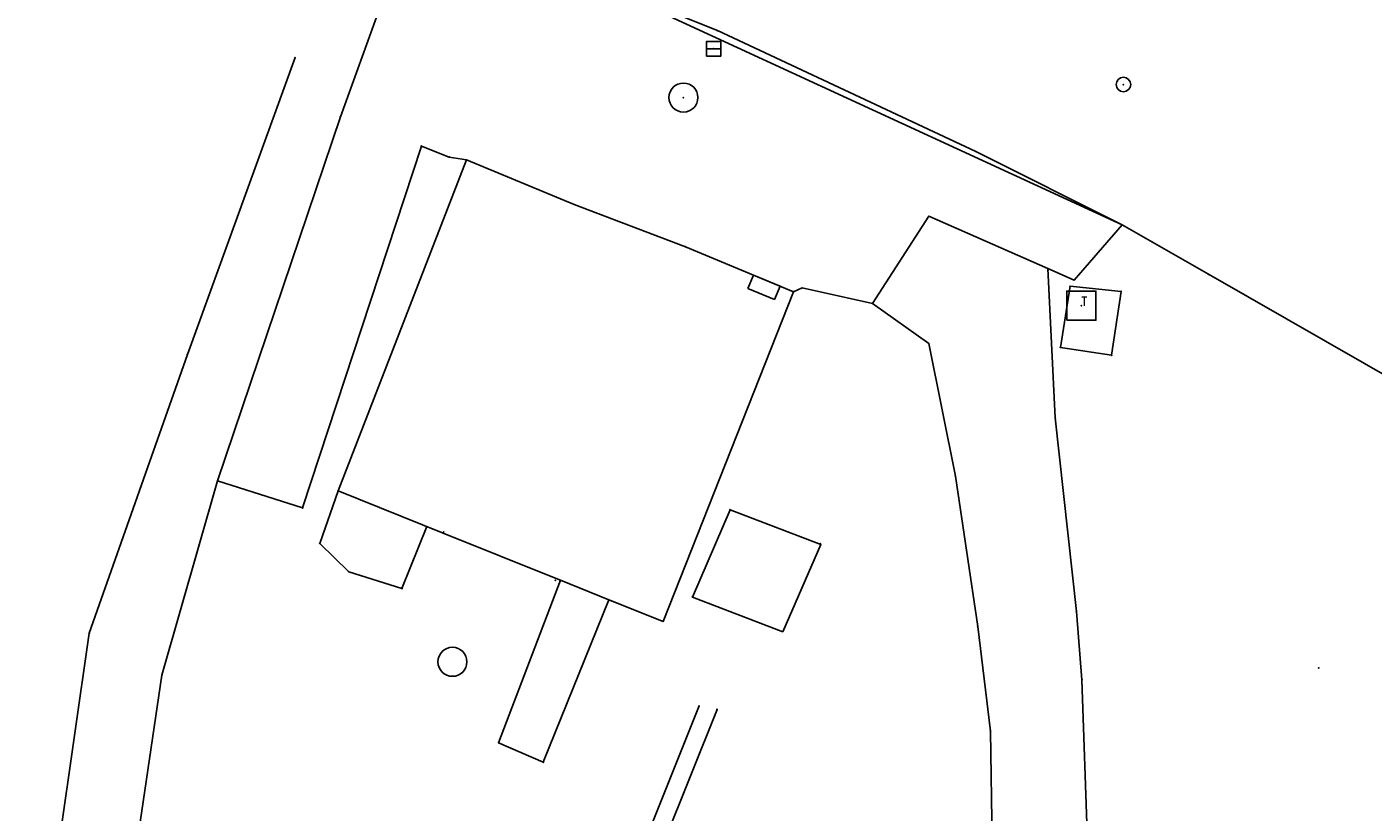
# Model space of a CAD drawing. Extents: x -607874 to -607650, y -1001577 to -1001207.
# Tile 7 of 12: x -607845 to -607799, y -1001421 to -1001394. Entities that reach past the tile are written whole.
import ezdxf

# ---------------------------------------------------------------- set-up
doc = ezdxf.new("R2010")
doc.units = 0
doc.header["$MEASUREMENT"] = 0
doc.layers.add('polohopis', color=7, linetype='CONTINUOUS')
doc.styles.add('ROMANS', font='ROMANS', dxfattribs={"height": 0.2})

msp = doc.modelspace()

# ---------------------------------------------------------------- linework, layer by layer
at = {"layer": 'polohopis'}
for p, q in [((-607834.6, -1001397.28), (-607832.3, -1001390.92)), ((-607826.18, -1001392.47), (-607821.61, -1001394.31)), ((-607826.18, -1001392.47), (-607807.66, -1001401.01)), ((-607821.61, -1001394.31), (-607812.7, -1001398.48)), ((-607839.87, -1001405.47), (-607836.16, -1001395.24)), ((-607821.99, -1001394.94), (-607821.49, -1001394.94)), ((-607838.83, -1001409.82), (-607834.6, -1001397.28)), ((-607835.9, -1001410.76), (-607831.81, -1001398.29)), ((-607831.81, -1001398.29), (-607830.85, -1001398.67)), ((-607812.7, -1001398.48), (-607807.66, -1001401.01)), ((-607830.25, -1001398.77), (-607834.68, -1001410.17)), ((-607830.85, -1001398.67), (-607830.25, -1001398.77)), ((-607830.25, -1001398.77), (-607826.55, -1001400.3)), ((-607826.55, -1001400.3), (-607822.71, -1001401.76)), ((-607814.32, -1001400.71), (-607816.26, -1001403.72)), ((-607810.223, -1001402.513), (-607814.32, -1001400.71)), ((-607807.66, -1001401.01), (-607809.32, -1001402.91)), ((-607807.66, -1001401.01), (-607804.69, -1001402.71)), ((-607822.71, -1001401.76), (-607818.99, -1001403.31)), ((-607809.97, -1001407.66), (-607810.223, -1001402.513)), ((-607809.32, -1001402.91), (-607810.223, -1001402.513)), ((-607820.563, -1001403.197), (-607820.371, -1001402.735)), ((-607820.371, -1001402.735), (-607819.447, -1001403.12)), ((-607819.447, -1001403.12), (-607819.641, -1001403.581)), ((-607809.46, -1001403.12), (-607809.79, -1001405.23)), ((-607807.7, -1001403.3), (-607809.46, -1001403.12)), ((-607804.69, -1001402.71), (-607794.63, -1001408.46)), ((-607818.99, -1001403.31), (-607823.48, -1001414.67)), ((-607819.641, -1001403.581), (-607820.563, -1001403.197)), ((-607818.69, -1001403.18), (-607818.99, -1001403.31)), ((-607816.26, -1001403.72), (-607818.69, -1001403.18)), ((-607808.03, -1001405.5), (-607807.7, -1001403.3)), ((-607816.26, -1001403.72), (-607814.33, -1001405.09)), ((-607814.33, -1001405.09), (-607813.41, -1001409.66)), ((-607809.79, -1001405.23), (-607808.03, -1001405.5)), ((-607843.25, -1001415.08), (-607839.87, -1001405.47)), ((-607809.24, -1001414.33), (-607809.97, -1001407.66)), ((-607840.75, -1001416.52), (-607838.83, -1001409.82)), ((-607838.83, -1001409.82), (-607835.9, -1001410.76)), ((-607813.41, -1001409.66), (-607812.64, -1001414.84)), ((-607834.68, -1001410.17), (-607835.31, -1001411.98)), ((-607834.68, -1001410.17), (-607831.055, -1001411.626)), ((-607822.47, -1001413.83), (-607821.17, -1001410.82)), ((-607821.17, -1001410.82), (-607818.05, -1001412.02)), ((-607831.62, -1001411.399), (-607832.48, -1001413.54)), ((-607827.166, -1001413.189), (-607831.055, -1001411.626)), ((-607835.31, -1001411.98), (-607834.31, -1001412.96)), ((-607819.35, -1001415.03), (-607818.05, -1001412.02)), ((-607834.31, -1001412.96), (-607832.48, -1001413.54)), ((-607829.15, -1001418.85), (-607827.011, -1001413.251)), ((-607827.166, -1001413.189), (-607827.011, -1001413.251)), ((-607827.011, -1001413.251), (-607825.346, -1001413.92)), ((-607825.346, -1001413.92), (-607827.61, -1001419.52)), ((-607825.346, -1001413.92), (-607823.48, -1001414.67)), ((-607822.47, -1001413.83), (-607819.35, -1001415.03)), ((-607809.05, -1001416.68), (-607809.24, -1001414.33)), ((-607845.4, -1001430.03), (-607843.25, -1001415.08)), ((-607812.64, -1001414.84), (-607812.2, -1001418.45)), ((-607841.81, -1001423.69), (-607840.75, -1001416.52)), ((-607800.9, -1001416.27), (-607800.88, -1001416.27)), ((-607800.89, -1001416.255), (-607800.89, -1001416.27)), ((-607800.89, -1001416.285), (-607800.89, -1001416.27)), ((-607808.71, -1001426.5), (-607809.05, -1001416.68)), ((-607827.42, -1001430.54), (-607822.24, -1001417.58)), ((-607826.82, -1001430.69), (-607821.62, -1001417.7)), ((-607812.2, -1001418.45), (-607812.01, -1001430.01)), ((-607827.61, -1001419.52), (-607829.15, -1001418.85))]:
    msp.add_line(p, q, dxfattribs=at)
for points in [[(-607821.99, -1001395.19), (-607821.49, -1001395.19), (-607821.49, -1001394.69), (-607821.99, -1001394.69)], [(-607809.57, -1001404.29), (-607808.57, -1001404.29), (-607808.57, -1001403.29), (-607809.57, -1001403.29)]]:
    msp.add_lwpolyline(points, close=True, dxfattribs=at)
for centre, radius in [((-607822.78, -1001396.62), 0.5), ((-607807.62, -1001396.17), 0.25), ((-607830.739, -1001416.061), 0.5)]:
    msp.add_circle(centre, radius, dxfattribs=at)
for p in [(-607821.61, -1001394.31), (-607836.16, -1001395.24), (-607821.74, -1001394.94), (-607807.62, -1001396.17), (-607822.78, -1001396.62), (-607834.6, -1001397.28), (-607831.81, -1001398.29), (-607812.7, -1001398.48), (-607830.85, -1001398.67), (-607830.25, -1001398.77), (-607826.55, -1001400.3), (-607814.32, -1001400.71), (-607807.66, -1001401.01), (-607822.71, -1001401.76), (-607810.22, -1001402.58), (-607809.46, -1001403.12), (-607809.32, -1001402.91), (-607804.69, -1001402.71), (-607818.99, -1001403.31), (-607818.69, -1001403.18), (-607807.7, -1001403.3), (-607816.26, -1001403.72), (-607809.07, -1001403.79), (-607814.33, -1001405.09), (-607809.79, -1001405.23), (-607839.87, -1001405.47), (-607808.03, -1001405.5), (-607809.97, -1001407.66), (-607838.83, -1001409.82), (-607813.41, -1001409.66), (-607834.68, -1001410.17), (-607835.9, -1001410.76), (-607821.17, -1001410.82), (-607831.04, -1001411.59), (-607835.31, -1001411.98), (-607818.06, -1001411.99), (-607818.05, -1001412.02), (-607834.31, -1001412.96), (-607827.19, -1001413.25), (-607827.03, -1001413.3), (-607832.48, -1001413.54), (-607825.37, -1001413.98), (-607822.47, -1001413.83), (-607823.48, -1001414.67), (-607809.24, -1001414.33), (-607843.25, -1001415.08), (-607812.64, -1001414.84), (-607840.75, -1001416.52), (-607800.89, -1001416.27), (-607809.05, -1001416.68), (-607822.24, -1001417.58), (-607821.62, -1001417.7), (-607812.2, -1001418.45), (-607829.15, -1001418.85), (-607827.61, -1001419.52)]:
    msp.add_point(p, dxfattribs=at)

# ---------------------------------------------------------------- texts
at = {"layer": 'polohopis', "style": 'ROMANS'}
msp.add_text('T', height=0.3, dxfattribs=at).set_placement((-607809.07, -1001403.79))

doc.saveas('drawing.dxf')
